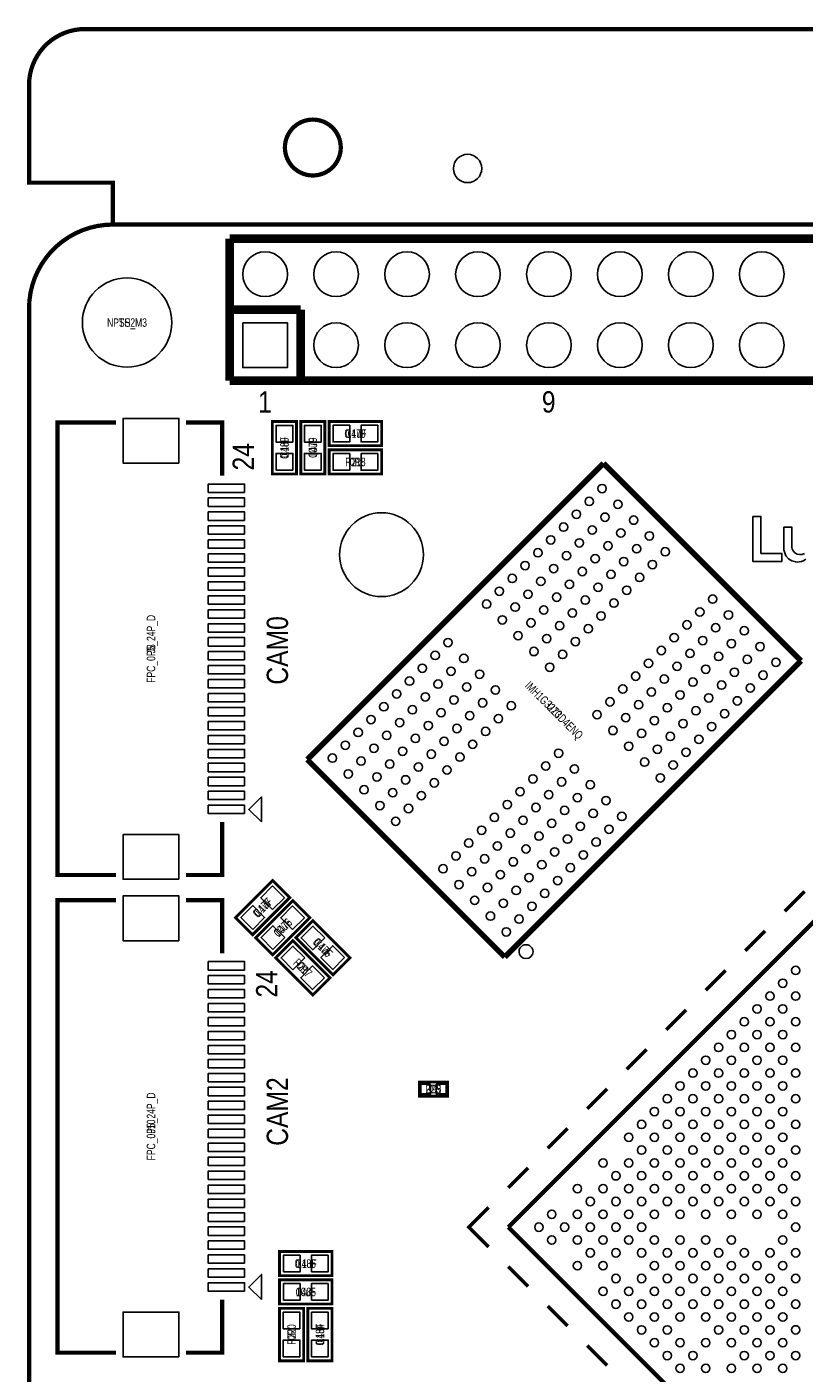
# Model space of a CAD drawing. Extents: x 0 to 125, y -10 to 88.
# Tile 3 of 10: x 0 to 28, y 39 to 87. Entities that reach past the tile are written whole.
import ezdxf
from ezdxf.enums import TextEntityAlignment as Align

# ---------------------------------------------------------------- set-up
doc = ezdxf.new("R2010")
doc.units = 0
for name, color, linetype in [('BG_OUTLINE', 12, 'CONTINUOUS'), ('BG_SILKSCREEN_TOP', 7, 'CONTINUOUS'), ('CV_SILKSCREEN_TOP', 52, 'CONTINUOUS'), ('PG_SILKSCREEN_TOP', 7, 'CONTINUOUS'), ('PIN_TOP', 92, 'CONTINUOUS'), ('RD_SILKSCREEN_TOP', 12, 'CONTINUOUS')]:
    doc.layers.add(name, color=color, linetype=linetype)

msp = doc.modelspace()

# ---------------------------------------------------------------- linework, layer by layer
at = {"layer": 'BG_OUTLINE', "const_width": 0.1524}
for points in [[(2.999994, 80.000094), (2.999994, 81.500091), (0, 81.500091), (0, 85.000084, -0.414214), (1.999996, 87.00008), (123.000008, 87.00008, -0.414214), (125.000004, 85.000084), (125.000004, 81.500091), (122.00001, 81.500091), (122.00001, 80.000094)], [(11.159998, 82.758077, 1), (9.160002, 82.758077, 1), (11.159998, 82.758077)], [(125.000004, 77.0001), (125.000004, 2.999994, -0.414214), (122.00001, 0), (2.999994, 0, -0.414214), (0, 2.999994), (0, 77.0001, -0.414214), (2.999994, 80.000094), (122.00001, 80.000094, -0.414214), (125.000004, 77.0001)]]:
    msp.add_lwpolyline(points, format="xyb", dxfattribs=at)
at = {"layer": 'BG_SILKSCREEN_TOP'}
msp.add_lwpolyline([(25.909397, 69.550407), (25.909397, 67.940047), (26.000837, 67.940047), (26.201497, 67.940047), (26.950797, 67.940047), (26.950797, 68.227067), (26.201497, 68.227067), (26.201497, 69.550407)], close=True, dxfattribs=at)
msp.add_lwpolyline([(27.761057, 68.227067), (27.677237, 68.191507), (27.585797, 68.181347), (27.494357, 68.201667), (27.415617, 68.247387), (27.359737, 68.313427), (27.324177, 68.394707), (27.314017, 68.440427), (27.314017, 68.463287), (27.314017, 68.473447), (27.314017, 68.509007), (27.314017, 68.575047), (27.314017, 68.770627), (27.314017, 68.973827), (27.314017, 69.067807), (27.314017, 69.133847), (27.314017, 69.164327), (27.308937, 69.169407), (27.263217, 69.169407), (27.187017, 69.169407), (27.098117, 69.169407), (27.037157, 69.169407), (27.026997, 69.169407), (27.026997, 69.154167), (27.026997, 69.103367), (27.026997, 69.011927), (27.026997, 68.785867), (27.026997, 68.544567), (27.026997, 68.453127), (27.026997, 68.384547), (27.026997, 68.359147), (27.026997, 68.354067), (27.026997, 68.348987), (27.042237, 68.277867), (27.098117, 68.143247), (27.187017, 68.036567), (27.308937, 67.955287), (27.446097, 67.919727), (27.519757, 67.914647), (27.565477, 67.919727), (27.651837, 67.934967), (27.735657, 67.970527), (27.806777, 68.021327)], dxfattribs=at)
at = {"layer": 'PG_SILKSCREEN_TOP'}
for points, const_width in [([(7.181977, 79.492094), (57.981977, 79.492094)], 0.3048), ([(7.181977, 74.412094), (7.181977, 79.492094)], 0.3048), ([(9.721977, 76.952094), (7.181977, 76.952094)], 0.3048), ([(9.721977, 74.412094), (9.721977, 76.952094)], 0.3048), ([(57.981977, 74.412094), (7.181977, 74.412094)], 0.3048), ([(3.115996, 56.70997), (1.016, 56.70997), (1.016, 72.909989), (3.115996, 72.909989)], 0.150012), ([(5.615991, 72.909989), (6.915988, 72.909989), (6.915988, 71.009967)], 0.150012), ([(8.7122, 71.0692), (8.7122, 72.9488), (9.5758, 72.9488), (9.5758, 71.0692), (8.7122, 71.0692)], 0.1016), ([(9.7282, 71.0692), (9.7282, 72.9488), (10.5918, 72.9488), (10.5918, 71.0692), (9.7282, 71.0692)], 0.1016), ([(12.6238, 72.0852), (10.7442, 72.0852), (10.7442, 72.9488), (12.6238, 72.9488), (12.6238, 72.0852)], 0.1016), ([(12.6238, 71.0692), (10.7442, 71.0692), (10.7442, 71.9328), (12.6238, 71.9328), (12.6238, 71.0692)], 0.1016), ([(9.961118, 60.843058), (20.567879, 71.449819)], 0.199898), ([(20.567879, 71.449819), (27.638883, 64.378815)], 0.199898), ([(27.638883, 64.378815), (17.032122, 53.772054)], 0.199898), ([(17.032122, 53.772054), (9.961118, 60.843058)], 0.199898), ([(17.156379, 44.102985), (33.419847, 60.366453)], 0.150089), ([(5.615991, 56.70997), (6.915988, 56.70997), (6.915988, 58.609992)], 0.150012), ([(7.393102, 55.184218), (8.722182, 56.513298), (9.332849, 55.902631), (8.003769, 54.573551), (7.393102, 55.184218)], 0.1016), ([(27.055877, 55.416679), (27.762987, 56.123789)], 0.127), ([(3.115996, 39.609979), (1.016, 39.609979), (1.016, 55.809998), (3.115996, 55.809998)], 0.150012), ([(5.615991, 55.809998), (6.915988, 55.809998), (6.915988, 53.909976)], 0.150012), ([(8.111541, 54.465779), (9.440621, 55.794859), (10.051263, 55.184218), (8.722182, 53.855137), (8.111541, 54.465779)], 0.1016), ([(10.877448, 53.136698), (9.548368, 54.465779), (10.159035, 55.076446), (11.488115, 53.747365), (10.877448, 53.136698)], 0.1016), ([(25.641681, 54.002483), (26.348766, 54.709593)], 0.127), ([(10.159035, 52.418285), (8.829954, 53.747365), (9.440621, 54.358032), (10.769702, 53.028952), (10.159035, 52.418285)], 0.1016), ([(24.22746, 52.588262), (24.93457, 53.295372)], 0.127), ([(22.813239, 51.174066), (23.520349, 51.881151)], 0.127), ([(21.399043, 49.759845), (22.106153, 50.466955)], 0.127), ([(14.986, 49.3014), (13.97, 49.3014), (13.97, 48.7934), (14.986, 48.7934), (14.986, 49.3014)], 0.1016), ([(19.984822, 48.345623), (20.691932, 49.052734)], 0.127), ([(18.5706, 46.931402), (19.277711, 47.638513)], 0.127), ([(17.156379, 45.517206), (17.86349, 46.224292)], 0.127), ([(16.449294, 43.395875), (15.742183, 44.102985), (16.449294, 44.810096)], 0.127), ([(33.419847, 27.839518), (17.156379, 44.102985)], 0.150089), ([(8.9662, 43.2308), (10.8458, 43.2308), (10.8458, 42.3672), (8.9662, 42.3672), (8.9662, 43.2308)], 0.1016), ([(17.156379, 42.688764), (17.86349, 41.981679)], 0.127), ([(8.9662, 42.2148), (10.8458, 42.2148), (10.8458, 41.3512), (8.9662, 41.3512), (8.9662, 42.2148)], 0.1016), ([(5.615991, 39.609979), (6.915988, 39.609979), (6.915988, 41.510001)], 0.150012), ([(8.9662, 39.3192), (8.9662, 41.1988), (9.8298, 41.1988), (9.8298, 39.3192), (8.9662, 39.3192)], 0.1016), ([(9.9822, 39.3192), (9.9822, 41.1988), (10.8458, 41.1988), (10.8458, 39.3192), (9.9822, 39.3192)], 0.1016), ([(18.5706, 41.274568), (19.277711, 40.567458)], 0.127), ([(19.984822, 39.860347), (20.691932, 39.153236)], 0.127)]:
    msp.add_lwpolyline(points, dxfattribs=dict(at, const_width=const_width))
for points in [[(8.315985, 58.610983), (8.315985, 59.508974), (7.86699, 59.059978)], [(8.315985, 41.510991), (8.315985, 42.408983), (7.86699, 41.959987)]]:
    msp.add_lwpolyline(points, close=True, dxfattribs=at)
msp.add_lwpolyline([(18.042382, 53.966567, 1), (17.542364, 53.966545, 1)], format="xyb", close=True, dxfattribs=at)
at = {"layer": 'PIN_TOP'}
for points in [[(7.651877, 76.482194), (9.252077, 76.482194), (9.252077, 74.881994), (7.651877, 74.881994)], [(5.364988, 71.46003), (3.364992, 71.46003), (3.364992, 73.059925), (5.364988, 73.059925)], [(9.443695, 72.209177), (8.844305, 72.209177), (8.844305, 72.808567), (9.443695, 72.808567)], [(10.459695, 72.209177), (9.860305, 72.209177), (9.860305, 72.808567), (10.459695, 72.808567)], [(11.483823, 72.816695), (11.483823, 72.217305), (10.884433, 72.217305), (10.884433, 72.816695)], [(12.483567, 72.816695), (12.483567, 72.217305), (11.884177, 72.217305), (11.884177, 72.816695)], [(9.443695, 71.209433), (8.844305, 71.209433), (8.844305, 71.808823), (9.443695, 71.808823)], [(10.459695, 71.209433), (9.860305, 71.209433), (9.860305, 71.808823), (10.459695, 71.808823)], [(11.483823, 71.800695), (11.483823, 71.201305), (10.884433, 71.201305), (10.884433, 71.800695)], [(12.483567, 71.800695), (12.483567, 71.201305), (11.884177, 71.201305), (11.884177, 71.800695)], [(7.71699, 70.409981), (6.416992, 70.409981), (6.416992, 70.709981), (7.71699, 70.709981)], [(7.71699, 69.909982), (6.416992, 69.909982), (6.416992, 70.209981), (7.71699, 70.209981)], [(7.71699, 69.409983), (6.416992, 69.409983), (6.416992, 69.709982), (7.71699, 69.709982)], [(7.71699, 68.909984), (6.416992, 68.909984), (6.416992, 69.209983), (7.71699, 69.209983)], [(7.71699, 68.409985), (6.416992, 68.409985), (6.416992, 68.709984), (7.71699, 68.709984)], [(7.71699, 67.909986), (6.416992, 67.909986), (6.416992, 68.209985), (7.71699, 68.209985)], [(7.71699, 67.409987), (6.416992, 67.409987), (6.416992, 67.709986), (7.71699, 67.709986)], [(7.71699, 66.909988), (6.416992, 66.909988), (6.416992, 67.209987), (7.71699, 67.209987)], [(7.71699, 66.409989), (6.416992, 66.409989), (6.416992, 66.709988), (7.71699, 66.709988)], [(7.71699, 65.90999), (6.416992, 65.90999), (6.416992, 66.20999), (7.71699, 66.20999)], [(7.71699, 65.409991), (6.416992, 65.409991), (6.416992, 65.709991), (7.71699, 65.709991)], [(7.71699, 64.909992), (6.416992, 64.909992), (6.416992, 65.209992), (7.71699, 65.209992)], [(7.71699, 64.409968), (6.416992, 64.409968), (6.416992, 64.709967), (7.71699, 64.709967)], [(7.71699, 63.909969), (6.416992, 63.909969), (6.416992, 64.209968), (7.71699, 64.209968)], [(7.71699, 63.40997), (6.416992, 63.40997), (6.416992, 63.709969), (7.71699, 63.709969)], [(7.71699, 62.909971), (6.416992, 62.909971), (6.416992, 63.20997), (7.71699, 63.20997)], [(7.71699, 62.409972), (6.416992, 62.409972), (6.416992, 62.709971), (7.71699, 62.709971)], [(7.71699, 61.909973), (6.416992, 61.909973), (6.416992, 62.209972), (7.71699, 62.209972)], [(7.71699, 61.409974), (6.416992, 61.409974), (6.416992, 61.709973), (7.71699, 61.709973)], [(7.71699, 60.909975), (6.416992, 60.909975), (6.416992, 61.209974), (7.71699, 61.209974)], [(7.71699, 60.409976), (6.416992, 60.409976), (6.416992, 60.709975), (7.71699, 60.709975)], [(7.71699, 59.909977), (6.416992, 59.909977), (6.416992, 60.209976), (7.71699, 60.209976)], [(7.71699, 59.409978), (6.416992, 59.409978), (6.416992, 59.709977), (7.71699, 59.709977)], [(7.71699, 58.909979), (6.416992, 58.909979), (6.416992, 59.209978), (7.71699, 59.209978)], [(5.364988, 56.560034), (3.364992, 56.560034), (3.364992, 58.159929), (5.364988, 58.159929)], [(5.364988, 54.360039), (3.364992, 54.360039), (3.364992, 55.959934), (5.364988, 55.959934)], [(8.716442, 55.473059), (8.29261, 55.896891), (8.716442, 56.320723), (9.140274, 55.896891)], [(8.009509, 54.766126), (7.585677, 55.189958), (8.009509, 55.61379), (8.433341, 55.189958)], [(9.434881, 54.75462), (9.011049, 55.178452), (9.434881, 55.602284), (9.858713, 55.178452)], [(8.727948, 54.047687), (8.304116, 54.471519), (8.727948, 54.895351), (9.15178, 54.471519)], [(10.588607, 54.460038), (10.164775, 54.036206), (9.740943, 54.460038), (10.164775, 54.883871)], [(9.870194, 53.741625), (9.446362, 53.317793), (9.022529, 53.741625), (9.446362, 54.165457)], [(11.29554, 53.753106), (10.871708, 53.329273), (10.447876, 53.753106), (10.871708, 54.176938)], [(7.71699, 53.30999), (6.416992, 53.30999), (6.416992, 53.609989), (7.71699, 53.609989)], [(7.71699, 52.809991), (6.416992, 52.809991), (6.416992, 53.10999), (7.71699, 53.10999)], [(10.577127, 53.034692), (10.153294, 52.61086), (9.729462, 53.034692), (10.153294, 53.458524)], [(7.71699, 52.309992), (6.416992, 52.309992), (6.416992, 52.609991), (7.71699, 52.609991)], [(7.71699, 51.809993), (6.416992, 51.809993), (6.416992, 52.109992), (7.71699, 52.109992)], [(7.71699, 51.309994), (6.416992, 51.309994), (6.416992, 51.609993), (7.71699, 51.609993)], [(7.71699, 50.809995), (6.416992, 50.809995), (6.416992, 51.109994), (7.71699, 51.109994)], [(7.71699, 50.309996), (6.416992, 50.309996), (6.416992, 50.609995), (7.71699, 50.609995)], [(7.71699, 49.809997), (6.416992, 49.809997), (6.416992, 50.109996), (7.71699, 50.109996)], [(7.71699, 49.309998), (6.416992, 49.309998), (6.416992, 49.609997), (7.71699, 49.609997)], [(14.377924, 49.222406), (14.377924, 48.872394), (14.027912, 48.872394), (14.027912, 49.222406)], [(14.928088, 49.222406), (14.928088, 48.872394), (14.578076, 48.872394), (14.578076, 49.222406)], [(7.71699, 48.809999), (6.416992, 48.809999), (6.416992, 49.109998), (7.71699, 49.109998)], [(7.71699, 48.31), (6.416992, 48.31), (6.416992, 48.609999), (7.71699, 48.609999)], [(7.71699, 47.810001), (6.416992, 47.810001), (6.416992, 48.11), (7.71699, 48.11)], [(7.71699, 47.309976), (6.416992, 47.309976), (6.416992, 47.609976), (7.71699, 47.609976)], [(7.71699, 46.809977), (6.416992, 46.809977), (6.416992, 47.109977), (7.71699, 47.109977)], [(7.71699, 46.309979), (6.416992, 46.309979), (6.416992, 46.609978), (7.71699, 46.609978)], [(7.71699, 45.809979), (6.416992, 45.809979), (6.416992, 46.109979), (7.71699, 46.109979)], [(7.71699, 45.309981), (6.416992, 45.309981), (6.416992, 45.60998), (7.71699, 45.60998)], [(7.71699, 44.809981), (6.416992, 44.809981), (6.416992, 45.109981), (7.71699, 45.109981)], [(7.71699, 44.309982), (6.416992, 44.309982), (6.416992, 44.609982), (7.71699, 44.609982)], [(7.71699, 43.809984), (6.416992, 43.809984), (6.416992, 44.109983), (7.71699, 44.109983)], [(7.71699, 43.309984), (6.416992, 43.309984), (6.416992, 43.609984), (7.71699, 43.609984)], [(7.71699, 42.809985), (6.416992, 42.809985), (6.416992, 43.109985), (7.71699, 43.109985)], [(9.106433, 42.499305), (9.106433, 43.098695), (9.705823, 43.098695), (9.705823, 42.499305)], [(10.106177, 42.499305), (10.106177, 43.098695), (10.705567, 43.098695), (10.705567, 42.499305)], [(7.71699, 42.309986), (6.416992, 42.309986), (6.416992, 42.609986), (7.71699, 42.609986)], [(7.71699, 41.809987), (6.416992, 41.809987), (6.416992, 42.109987), (7.71699, 42.109987)], [(9.106433, 41.483305), (9.106433, 42.082695), (9.705823, 42.082695), (9.705823, 41.483305)], [(10.106177, 41.483305), (10.106177, 42.082695), (10.705567, 42.082695), (10.705567, 41.483305)], [(5.364988, 39.460043), (3.364992, 39.460043), (3.364992, 41.059938), (5.364988, 41.059938)], [(9.697695, 40.459177), (9.098305, 40.459177), (9.098305, 41.058567), (9.697695, 41.058567)], [(10.713695, 40.459177), (10.114305, 40.459177), (10.114305, 41.058567), (10.713695, 41.058567)], [(9.697695, 39.459433), (9.098305, 39.459433), (9.098305, 40.058823), (9.697695, 40.058823)], [(10.713695, 39.459433), (10.114305, 39.459433), (10.114305, 40.058823), (10.713695, 40.058823)]]:
    msp.add_lwpolyline(points, close=True, dxfattribs=at)
for centre, radius in [((15.699994, 82.008091), 0.508), ((8.451977, 78.222094), 0.8001), ((10.991977, 78.222094), 0.8001), ((13.531977, 78.222094), 0.8001), ((16.071977, 78.222094), 0.8001), ((18.611977, 78.222094), 0.8001), ((21.151977, 78.222094), 0.8001), ((23.691977, 78.222094), 0.8001), ((26.231977, 78.222094), 0.8001), ((3.507994, 76.4921), 1.599997), ((10.991977, 75.682094), 0.8001), ((13.531977, 75.682094), 0.8001), ((16.071977, 75.682094), 0.8001), ((18.611977, 75.682094), 0.8001), ((21.151977, 75.682094), 0.8001), ((23.691977, 75.682094), 0.8001), ((26.231977, 75.682094), 0.8001), ((20.514742, 70.548221), 0.14986), ((20.055103, 70.088582), 0.14986), ((21.080476, 69.982461), 0.14986), ((12.618314, 68.180712), 1.499997), ((19.59549, 69.628995), 0.14986), ((20.620863, 69.522848), 0.14986), ((21.646032, 69.41693), 0.14986), ((19.135877, 69.169356), 0.14986), ((20.16125, 69.063235), 0.14986), ((21.186394, 68.957292), 0.14986), ((22.211792, 68.85117), 0.14986), ((18.676264, 68.709743), 0.14986), ((19.701612, 68.603597), 0.14986), ((20.726781, 68.497679), 0.14986), ((21.752154, 68.391532), 0.14986), ((18.216626, 68.25013), 0.14986), ((19.242024, 68.143984), 0.14986), ((20.267168, 68.038066), 0.14986), ((21.292541, 67.931919), 0.14986), ((22.317913, 67.825772), 0.14986), ((22.777552, 68.285411), 0.14986), ((17.297476, 67.330955), 0.14986), ((17.757064, 67.790568), 0.14986), ((18.782386, 67.684371), 0.14986), ((19.807555, 67.578453), 0.14986), ((20.832928, 67.472306), 0.14986), ((21.8583, 67.366185), 0.14986), ((16.837838, 66.871317), 0.14986), ((18.322823, 67.224808), 0.14986), ((19.347917, 67.118814), 0.14986), ((20.373315, 67.012693), 0.14986), ((21.398687, 66.906546), 0.14986), ((16.378225, 66.411729), 0.14986), ((17.86321, 66.765195), 0.14986), ((18.88838, 66.659277), 0.14986), ((19.913676, 66.553055), 0.14986), ((20.939074, 66.446933), 0.14986), ((24.474449, 66.588513), 0.14986), ((17.403597, 66.305582), 0.14986), ((18.428767, 66.199664), 0.14986), ((19.454139, 66.093518), 0.14986), ((20.479436, 65.98732), 0.14986), ((24.014811, 66.128875), 0.14986), ((25.040209, 66.022753), 0.14986), ((16.943984, 65.845969), 0.14986), ((17.969128, 65.740026), 0.14986), ((18.994526, 65.633905), 0.14986), ((20.019874, 65.527758), 0.14986), ((23.555223, 65.669262), 0.14986), ((24.580571, 65.563115), 0.14986), ((25.605969, 65.456994), 0.14986), ((14.999208, 65.032712), 0.14986), ((17.509515, 65.280413), 0.14986), ((18.534888, 65.174266), 0.14986), ((19.560286, 65.068145), 0.14986), ((23.095585, 65.209649), 0.14986), ((24.120958, 65.103502), 0.14986), ((25.14633, 64.997355), 0.14986), ((14.53962, 64.573099), 0.14986), ((15.564968, 64.466953), 0.14986), ((18.075275, 64.714653), 0.14986), ((19.100648, 64.608507), 0.14986), ((22.635972, 64.750036), 0.14986), ((23.661345, 64.643889), 0.14986), ((24.686717, 64.537742), 0.14986), ((26.1715, 64.891437), 0.14986), ((14.079982, 64.113461), 0.14986), ((15.105355, 64.00734), 0.14986), ((18.641035, 64.148919), 0.14986), ((22.176359, 64.290397), 0.14986), ((23.201732, 64.184276), 0.14986), ((24.227104, 64.078129), 0.14986), ((25.252274, 63.972211), 0.14986), ((25.711887, 64.431824), 0.14986), ((26.737259, 64.325703), 0.14986), ((13.620369, 63.653873), 0.14986), ((14.645742, 63.547727), 0.14986), ((16.130524, 63.901422), 0.14986), ((21.716797, 63.830835), 0.14986), ((22.742093, 63.724638), 0.14986), ((23.767491, 63.618516), 0.14986), ((24.792635, 63.512573), 0.14986), ((26.277621, 63.866065), 0.14986), ((13.160807, 63.194311), 0.14986), ((14.186129, 63.088114), 0.14986), ((15.670911, 63.441809), 0.14986), ((16.696284, 63.335662), 0.14986), ((21.257184, 63.371247), 0.14986), ((22.282556, 63.265101), 0.14986), ((23.307853, 63.158878), 0.14986), ((24.333022, 63.052985), 0.14986), ((25.818033, 63.406452), 0.14986), ((12.701194, 62.734673), 0.14986), ((13.726566, 62.628551), 0.14986), ((14.75166, 62.522557), 0.14986), ((15.211273, 62.98217), 0.14986), ((16.236671, 62.876049), 0.14986), ((17.262018, 62.769902), 0.14986), ((20.797545, 62.911609), 0.14986), ((21.822943, 62.805488), 0.14986), ((22.848316, 62.699341), 0.14986), ((23.873409, 62.593347), 0.14986), ((25.358395, 62.946839), 0.14986), ((12.241581, 62.27506), 0.14986), ((13.266953, 62.168913), 0.14986), ((14.292123, 62.06302), 0.14986), ((15.777032, 62.416411), 0.14986), ((16.80243, 62.310289), 0.14986), ((20.337958, 62.451996), 0.14986), ((21.363305, 62.345849), 0.14986), ((22.388703, 62.239728), 0.14986), ((23.413847, 62.133785), 0.14986), ((24.439169, 62.027587), 0.14986), ((24.898782, 62.487226), 0.14986), ((11.781942, 61.815447), 0.14986), ((12.80734, 61.709325), 0.14986), ((13.832484, 61.603382), 0.14986), ((15.317419, 61.956798), 0.14986), ((16.342792, 61.850651), 0.14986), ((20.903692, 61.886236), 0.14986), ((21.929065, 61.78009), 0.14986), ((22.954234, 61.674172), 0.14986), ((23.979607, 61.568025), 0.14986), ((11.322355, 61.355834), 0.14986), ((12.347702, 61.249687), 0.14986), ((13.372871, 61.143769), 0.14986), ((14.857882, 61.497261), 0.14986), ((15.883179, 61.391063), 0.14986), ((18.958941, 61.072979), 0.14986), ((21.469452, 61.320477), 0.14986), ((22.494621, 61.214559), 0.14986), ((23.519994, 61.108438), 0.14986), ((10.862716, 60.896195), 0.14986), ((11.888089, 60.790074), 0.14986), ((12.913258, 60.684156), 0.14986), ((14.398244, 61.037622), 0.14986), ((15.423617, 60.931501), 0.14986), ((18.499328, 60.613392), 0.14986), ((22.035008, 60.754946), 0.14986), ((23.060355, 60.648799), 0.14986), ((11.428476, 60.330461), 0.14986), ((12.453645, 60.224543), 0.14986), ((13.479018, 60.118396), 0.14986), ((13.938631, 60.578009), 0.14986), ((14.964004, 60.471863), 0.14986), ((18.03969, 60.153753), 0.14986), ((19.524701, 60.507245), 0.14986), ((22.600768, 60.189186), 0.14986), ((11.994007, 59.764905), 0.14986), ((13.019405, 59.658783), 0.14986), ((14.504391, 60.01225), 0.14986), ((17.580102, 59.69414), 0.14986), ((19.065088, 60.047632), 0.14986), ((20.09046, 59.941485), 0.14986), ((12.559767, 59.199145), 0.14986), ((14.044752, 59.552637), 0.14986), ((17.12054, 59.234578), 0.14986), ((18.605449, 59.587994), 0.14986), ((19.630847, 59.481872), 0.14986), ((20.655991, 59.375929), 0.14986), ((13.585165, 59.093024), 0.14986), ((16.660901, 58.774965), 0.14986), ((17.686299, 58.668844), 0.14986), ((18.145836, 59.128381), 0.14986), ((19.171209, 59.022234), 0.14986), ((20.196378, 58.916316), 0.14986), ((21.221751, 58.810169), 0.14986), ((13.125526, 58.633385), 0.14986), ((16.201288, 58.315352), 0.14986), ((17.226661, 58.209205), 0.14986), ((18.711596, 58.562621), 0.14986), ((19.736765, 58.456703), 0.14986), ((20.762138, 58.350582), 0.14986), ((15.741675, 57.855714), 0.14986), ((16.767048, 57.749592), 0.14986), ((18.252059, 58.103084), 0.14986), ((19.277152, 57.99709), 0.14986), ((20.302499, 57.890943), 0.14986), ((15.282062, 57.396126), 0.14986), ((16.307435, 57.289979), 0.14986), ((17.792421, 57.643446), 0.14986), ((18.81759, 57.537528), 0.14986), ((19.842912, 57.43133), 0.14986), ((14.822424, 56.936488), 0.14986), ((15.847822, 56.830366), 0.14986), ((16.873195, 56.72422), 0.14986), ((17.332808, 57.183833), 0.14986), ((18.357952, 57.077915), 0.14986), ((19.38335, 56.971768), 0.14986), ((15.388184, 56.370728), 0.14986), ((16.413582, 56.264607), 0.14986), ((17.898364, 56.618302), 0.14986), ((18.923711, 56.512155), 0.14986), ((15.953943, 55.804968), 0.14986), ((17.438726, 56.158663), 0.14986), ((18.464098, 56.052542), 0.14986), ((16.979113, 55.69905), 0.14986), ((18.004485, 55.592904), 0.14986), ((16.5195, 55.239437), 0.14986), ((17.544872, 55.133316), 0.14986), ((17.085234, 54.673678), 0.14986), ((27.444802, 53.295372), 0.14986), ((26.985163, 52.835734), 0.14986), ((26.065937, 51.916508), 0.14986), ((26.52555, 52.376146), 0.14986), ((26.985163, 51.916533), 0.14986), ((27.444776, 52.376146), 0.14986), ((25.606324, 51.456895), 0.14986), ((26.52555, 51.456895), 0.14986), ((27.444802, 51.456895), 0.14986), ((25.146686, 50.997282), 0.14986), ((26.065937, 50.997282), 0.14986), ((26.985163, 50.997282), 0.14986), ((24.687149, 50.537745), 0.14986), ((25.606299, 50.537669), 0.14986), ((26.52555, 50.537669), 0.14986), ((27.444802, 50.537643), 0.14986), ((24.227536, 50.078107), 0.14986), ((25.146762, 50.078132), 0.14986), ((26.065937, 50.07803), 0.14986), ((26.985189, 50.07803), 0.14986), ((23.767898, 49.618468), 0.14986), ((24.687149, 49.618494), 0.14986), ((25.6064, 49.618494), 0.14986), ((26.52555, 49.618417), 0.14986), ((27.444725, 49.618494), 0.14986), ((23.308285, 49.158881), 0.14986), ((24.227511, 49.158881), 0.14986), ((25.146762, 49.158881), 0.14986), ((26.066013, 49.158881), 0.14986), ((26.985087, 49.158881), 0.14986), ((22.848672, 48.699242), 0.14986), ((23.767898, 48.699268), 0.14986), ((24.687149, 48.699242), 0.14986), ((25.6064, 48.699242), 0.14986), ((26.52555, 48.699344), 0.14986), ((27.444725, 48.699242), 0.14986), ((22.389059, 48.239629), 0.14986), ((23.308285, 48.239629), 0.14986), ((24.227536, 48.239629), 0.14986), ((25.146762, 48.239604), 0.14986), ((26.065937, 48.239705), 0.14986), ((26.985189, 48.239705), 0.14986), ((21.92942, 47.780016), 0.14986), ((22.848672, 47.780016), 0.14986), ((23.767898, 47.780016), 0.14986), ((24.687149, 47.780016), 0.14986), ((25.606299, 47.780067), 0.14986), ((26.52555, 47.780067), 0.14986), ((27.445005, 47.779889), 0.14986), ((21.469833, 47.320403), 0.14986), ((22.389033, 47.320403), 0.14986), ((23.308285, 47.320403), 0.14986), ((24.227536, 47.320378), 0.14986), ((25.146686, 47.320479), 0.14986), ((26.065937, 47.320454), 0.14986), ((26.985392, 47.320251), 0.14986), ((21.92942, 46.86079), 0.14986), ((22.848672, 46.860765), 0.14986), ((23.767923, 46.860765), 0.14986), ((24.687073, 46.860841), 0.14986), ((25.606324, 46.860841), 0.14986), ((26.525753, 46.860612), 0.14986), ((27.444929, 46.860689), 0.14986), ((20.550429, 46.401025), 0.14986), ((21.469883, 46.401228), 0.14986), ((22.389059, 46.401152), 0.14986), ((23.308285, 46.401152), 0.14986), ((24.22746, 46.401228), 0.14986), ((25.146686, 46.401203), 0.14986), ((26.06614, 46.401025), 0.14986), ((26.985316, 46.401076), 0.14986), ((21.010042, 45.941412), 0.14986), ((21.929496, 45.941615), 0.14986), ((22.848697, 45.941539), 0.14986), ((23.767821, 45.941615), 0.14986), ((24.687098, 45.941615), 0.14986), ((25.606527, 45.941386), 0.14986), ((26.525703, 45.941463), 0.14986), ((27.444929, 45.941463), 0.14986), ((19.631279, 45.48185), 0.14986), ((20.550429, 45.481773), 0.14986), ((21.46968, 45.481773), 0.14986), ((22.389135, 45.481977), 0.14986), ((23.308234, 45.482002), 0.14986), ((24.22746, 45.481977), 0.14986), ((25.146914, 45.481773), 0.14986), ((26.066064, 45.481824), 0.14986), ((26.985316, 45.48185), 0.14986), ((20.090892, 45.022237), 0.14986), ((21.010042, 45.02216), 0.14986), ((21.929293, 45.02216), 0.14986), ((22.848672, 45.02244), 0.14986), ((23.767847, 45.022364), 0.14986), ((24.687276, 45.02216), 0.14986), ((25.606477, 45.022211), 0.14986), ((26.525677, 45.022211), 0.14986), ((27.444929, 45.022211), 0.14986), ((18.712028, 44.562598), 0.14986), ((19.631254, 44.562624), 0.14986), ((20.550505, 44.562624), 0.14986), ((21.46968, 44.562522), 0.14986), ((22.38883, 44.562624), 0.14986), ((23.308285, 44.562801), 0.14986), ((24.227663, 44.562547), 0.14986), ((25.146838, 44.562598), 0.14986), ((26.066064, 44.562624), 0.14986), ((26.985316, 44.562598), 0.14986), ((18.252415, 44.102985), 0.14986), ((19.171641, 44.102985), 0.14986), ((20.090892, 44.102985), 0.14986), ((21.010143, 44.102985), 0.14986), ((21.929217, 44.102985), 0.14986), ((27.444929, 44.102985), 0.14986), ((18.712028, 43.643372), 0.14986), ((19.631254, 43.643347), 0.14986), ((20.550505, 43.643347), 0.14986), ((21.46968, 43.643448), 0.14986), ((22.38883, 43.643347), 0.14986), ((23.308285, 43.643169), 0.14986), ((24.227663, 43.643423), 0.14986), ((25.146838, 43.643372), 0.14986), ((26.985316, 43.643372), 0.14986), ((20.090892, 43.183734), 0.14986), ((21.010042, 43.18381), 0.14986), ((21.929293, 43.18381), 0.14986), ((22.848672, 43.183531), 0.14986), ((23.767847, 43.183607), 0.14986), ((24.687276, 43.18381), 0.14986), ((25.606477, 43.183759), 0.14986), ((26.525677, 43.183759), 0.14986), ((27.444929, 43.183759), 0.14986), ((19.631279, 42.724121), 0.14986), ((20.550429, 42.724197), 0.14986), ((21.010042, 42.264559), 0.14986), ((21.929496, 42.264355), 0.14986), ((22.389135, 42.723994), 0.14986), ((22.848697, 42.264432), 0.14986), ((23.308234, 42.723968), 0.14986), ((23.767821, 42.264355), 0.14986), ((24.22746, 42.723994), 0.14986), ((24.687098, 42.264355), 0.14986), ((25.146914, 42.724197), 0.14986), ((25.606527, 42.264584), 0.14986), ((26.066064, 42.724146), 0.14986), ((26.525703, 42.264508), 0.14986), ((26.985316, 42.724121), 0.14986), ((27.444929, 42.264508), 0.14986), ((20.550429, 41.804946), 0.14986), ((21.469883, 41.804742), 0.14986), ((22.389059, 41.804819), 0.14986), ((23.308285, 41.804819), 0.14986), ((24.22746, 41.804742), 0.14986), ((25.146686, 41.804768), 0.14986), ((26.06614, 41.804946), 0.14986), ((26.985316, 41.804895), 0.14986), ((21.01027, 41.345129), 0.14986), ((21.92942, 41.34518), 0.14986), ((22.848672, 41.345206), 0.14986), ((23.767923, 41.345206), 0.14986), ((24.687073, 41.345129), 0.14986), ((25.606324, 41.345129), 0.14986), ((26.525753, 41.345358), 0.14986), ((27.444929, 41.345282), 0.14986), ((21.469833, 40.885567), 0.14986), ((22.389033, 40.885567), 0.14986), ((23.308285, 40.885567), 0.14986), ((24.227536, 40.885593), 0.14986), ((25.146686, 40.885491), 0.14986), ((26.065937, 40.885516), 0.14986), ((26.985392, 40.88572), 0.14986), ((21.92942, 40.425954), 0.14986), ((22.848672, 40.425954), 0.14986), ((24.687149, 40.425954), 0.14986), ((25.606299, 40.425903), 0.14986), ((26.52555, 40.425903), 0.14986), ((27.445005, 40.426081), 0.14986), ((22.389059, 39.966341), 0.14986), ((23.308285, 39.966341), 0.14986), ((24.227536, 39.966341), 0.14986), ((25.146762, 39.966367), 0.14986), ((26.065937, 39.966265), 0.14986), ((26.985189, 39.966265), 0.14986), ((22.848672, 39.506728), 0.14986), ((23.767898, 39.506703), 0.14986), ((25.6064, 39.506728), 0.14986), ((26.52555, 39.506627), 0.14986), ((27.444725, 39.506728), 0.14986), ((23.308285, 39.04709), 0.14986), ((24.227511, 39.04709), 0.14986), ((25.146762, 39.04709), 0.14986), ((26.066013, 39.04709), 0.14986), ((26.985087, 39.04709), 0.14986)]:
    msp.add_circle(centre, radius, dxfattribs=at)

# ---------------------------------------------------------------- texts
at = {"layer": 'BG_SILKSCREEN_TOP', "width": 0.866667}
for s, p in [('1', (8.197977, 73.269094)), ('9', (18.357977, 73.269094))]:
    msp.add_text(s, height=0.762, dxfattribs=at).set_placement(p)
for s, p in [('CAM0', (9.271, 63.5254)), ('CAM2', (9.271, 47.0154))]:
    msp.add_text(s, height=0.762, rotation=90, dxfattribs=at).set_placement(p)
at = {"layer": 'CV_SILKSCREEN_TOP', "width": 0.75}
for s, p in [('NPTH_M3', (3.507994, 76.3397)), ('0.1uF', (11.684, 72.3646)), ('0R', (11.684, 71.3486)), ('22R', (14.478, 48.895)), ('0.1uF', (9.906, 42.6466)), ('10uF', (9.906, 41.6306))]:
    msp.add_text(s, height=0.3048, dxfattribs=at).set_placement(p, align=Align.CENTER)
for s, rotation, p in [('0.1uF', 90, (9.2964, 72.008873)), ('10uF', 90, (10.3124, 72.008873)), ('FPC_0P5_24P_D', 90, (4.518406, 64.809853)), ('IMH1G32Z3D4ENQ', 315, (18.691962, 62.503482)), ('0.1uF', 45, (8.470697, 55.435627)), ('10uF', 45, (9.189136, 54.717188)), ('0.1uF', 315, (10.41019, 53.999105)), ('0R', 315, (9.691776, 53.280691)), ('FPC_0P5_24P_D', 90, (4.518406, 47.709861)), ('0.1uF', 90, (10.5664, 40.258873)), ('0R', 90, (9.5504, 40.258873))]:
    msp.add_text(s, height=0.3048, rotation=rotation, dxfattribs=at).set_placement(p, align=Align.CENTER)
at = {"layer": 'PG_SILKSCREEN_TOP', "width": 0.866667}
for p in [(8.0518, 71.1962), (8.89, 52.324)]:
    msp.add_text('24', height=0.762, rotation=90, dxfattribs=at).set_placement(p)
at = {"layer": 'RD_SILKSCREEN_TOP', "width": 0.75}
for s, p in [('SS2', (3.507994, 76.3397)), ('C478', (11.684, 72.3646)), ('R218', (11.684, 71.3486)), ('R95', (14.478, 48.895)), ('C486', (9.906, 42.6466)), ('C485', (9.906, 41.6306))]:
    msp.add_text(s, height=0.3048, dxfattribs=at).set_placement(p, align=Align.CENTER)
for s, rotation, p in [('C480', 90, (9.2964, 72.008873)), ('C479', 90, (10.3124, 72.008873)), ('J8', 90, (4.518406, 64.809853)), ('U10', 315, (18.691962, 62.503482)), ('C477', 45, (8.470697, 55.435627)), ('C476', 45, (9.189136, 54.717188)), ('C475', 315, (10.41019, 53.999105)), ('R217', 315, (9.691776, 53.280691)), ('J10', 90, (4.518406, 47.709861)), ('R220', 90, (9.5504, 40.258873)), ('C484', 90, (10.5664, 40.258873))]:
    msp.add_text(s, height=0.3048, rotation=rotation, dxfattribs=at).set_placement(p, align=Align.CENTER)

doc.saveas('drawing.dxf')
